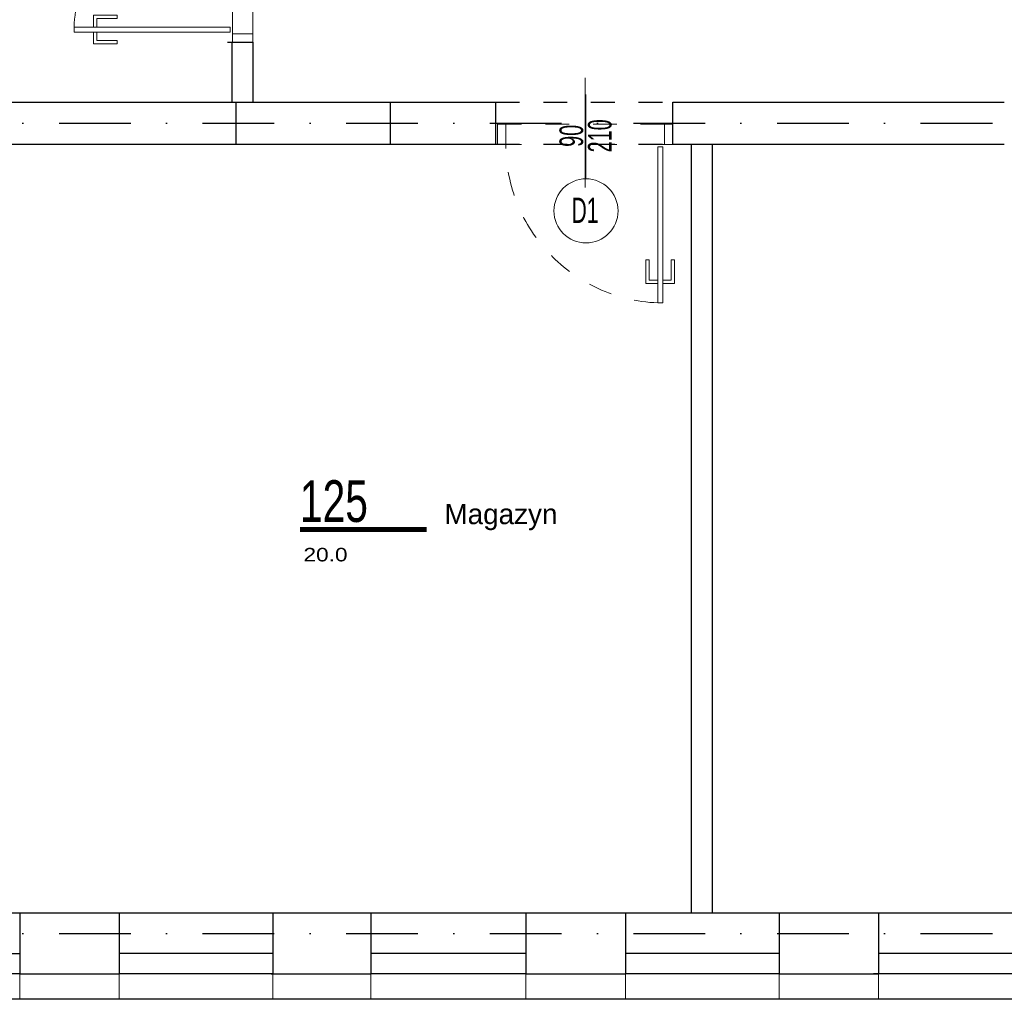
# Model space of a CAD drawing. Header units: millimetres. Extents: x 14495 to 271441, y -21035 to 2232.
# Tile 131 of 227: x 82845 to 83429, y 276 to 856. Entities that reach past the tile are written whole.
import ezdxf
from ezdxf.enums import TextEntityAlignment as Align

# ---------------------------------------------------------------- set-up
doc = ezdxf.new("R2010")
doc.units = ezdxf.units.MM
doc.linetypes.add('DASHDOT', pattern=[1, 0.5, -0.25, 0, -0.25])
doc.linetypes.add('DASHED', pattern=[28.222222, 14.111111, -14.111111])
for name, color, linetype in [('_1_cienkie', 251, 'Continuous'), ('a-cienka', 8, 'Continuous'), ('A-POW-NR', 1, 'Continuous'), ('A_OSIE', 252, 'DASHDOT'), ('A_PROJEKTOWANE', 3, 'Continuous'), ('A_SC_DZIAlOWE', 4, 'Continuous')]:
    doc.layers.add(name, color=color, linetype=linetype)
doc.layers.add('A-POW', color=2, linetype='Continuous', plot=False)
for name, color, linetype, lineweight in [('A_L_CIENKA', 251, 'Continuous', 5), ('A_Stolarka_drzwi', 1, 'Continuous', 9), ('M_drzwi', 1, 'Continuous', 5)]:
    doc.layers.add(name, color=color, linetype=linetype, lineweight=lineweight)
doc.styles.add('arial-tab', font='arial.ttf')
doc.styles.add('ARIAL1_2', font='arial.ttf', dxfattribs={"width": 1.2})
doc.styles.add('arialce', font='ARIALN.TTF')
doc.styles.add('ROMANS', font='romans', dxfattribs={"width": 0.6})
doc.styles.add('switz721ltexbt', font='swissel.ttf')

# ---------------------------------------------------------------- blocks, each defined once
blk = doc.blocks.new('DRZWI Z OSCIEZNICA NIEOKALAJACA 90')
at = {"linetype": 'DASHED'}
for p, q in [((-12, 5), (-12, 99)), ((0, 5), (0, 99))]:
    blk.add_line(p, q, dxfattribs=at)
at = {"ltscale": 0.05}
blk.add_line((-39.5, 52), (25.59, 52), dxfattribs=at)
for points in [[(-12, 99), (-12, 104), (0, 104), (0, 99)], [(93.91, 9.01), (1.43, 9.01), (1.43, 6.01), (93.91, 6.01)], [(-12, 0), (-12, 5), (0, 5), (0, 0)]]:
    blk.add_lwpolyline(points, close=True)
for points in [[(82.48, 9.01), (82.48, 16.01), (68.48, 16.01), (68.48, 14.01), (80.48, 14.01), (80.48, 9.01)], [(82.48, 6.01), (82.48, -0.99), (68.48, -0.99), (68.48, 1.01), (80.48, 1.01), (80.48, 6.01)]]:
    blk.add_lwpolyline(points)
at = {"linetype": 'DASHED'}
blk.add_arc((0, 5), 94, 2.44751, 90, dxfattribs=at)
blk = doc.blocks.new('SSCVCFDSS')
blk.add_line((0, 50.02), (0, 0))
blk.add_circle((0, -19), 19)
at = {"style": 'ROMANS', "text_generation_flag": 4, "width": 0.6}
blk.add_attdef('FD1-8', text='', height=13, rotation=270, dxfattribs=at).set_placement((6.15, 55.19), align=Align.RIGHT)
for tag, p in [('90', (-8.71, 25.47)), ('200', (8.16, 25.47))]:
    blk.add_attdef(tag, text='', height=13, rotation=270, dxfattribs=at).set_placement(p, align=Align.MIDDLE)
blk.add_attdef('AL6C', text='', height=13, dxfattribs=at).set_placement((-0.56, -18.64), align=Align.MIDDLE)
blk = doc.blocks.new('POW')
at = {"const_width": 5}
blk.add_lwpolyline([(125.32, 0), (0, 0)], dxfattribs=at)
at = {"style": 'switz721ltexbt'}
blk.add_attdef('001', (-1.78, 12.35), '', height=41.18, dxfattribs=at)

msp = doc.modelspace()

# ---------------------------------------------------------------- linework, layer by layer
at = {"layer": '_1_cienkie', "linetype": 'DASHED'}
for p, q in [((83127.39, 807.24), (83232.39, 807.24)), ((83127.39, 782.24), (83232.39, 782.24))]:
    msp.add_line(p, q, dxfattribs=at)
at = {"layer": '_1_cienkie', "lineweight": 0}
for p, q in [((82845.29, 290.74), (82845.29, 275.68)), ((82904.29, 290.74), (82904.29, 275.68)), ((82995.29, 290.74), (82995.29, 275.68)), ((83053.29, 290.74), (83053.29, 275.68)), ((83145.22, 290.74), (83145.22, 275.68)), ((83204.29, 290.74), (83204.29, 275.68)), ((83295.29, 290.74), (83295.29, 275.68)), ((83354.29, 290.74), (83354.29, 275.68))]:
    msp.add_line(p, q, dxfattribs=at)
at = {"layer": '_1_cienkie'}
msp.add_line((84901.29, 275.74), (82737.29, 275.74), dxfattribs=at)
at = {"layer": 'a-cienka'}
for p, q in [((82973.29, 807.24), (82973.29, 782.24)), ((83064.79, 807.24), (83064.79, 782.24)), ((82845.29, 326.74), (82845.29, 290.74)), ((82904.29, 326.74), (82904.29, 290.74)), ((82995.29, 326.74), (82995.29, 290.74)), ((83053.29, 326.74), (83053.29, 290.74)), ((83053.29, 326.74), (83053.29, 290.74)), ((83145.22, 326.74), (83145.22, 290.74)), ((83204.29, 326.74), (83204.29, 290.74)), ((83295.29, 326.74), (83295.29, 290.74)), ((83354.29, 326.74), (83354.29, 290.74)), ((82845.29, 302.68), (82769.29, 302.68))]:
    msp.add_line(p, q, dxfattribs=at)
for points in [[(82995.29, 302.74), (82904.29, 302.74)], [(83145.22, 302.74), (83053.29, 302.74)], [(83295.37, 302.74), (83204.29, 302.74)], [(83445.37, 302.74), (83354.29, 302.74)]]:
    msp.add_lwpolyline(points, dxfattribs=at)
at = {"layer": 'A_L_CIENKA'}
msp.add_line((84901.29, 275.68), (82412.29, 275.68), dxfattribs=at)
at = {"layer": 'A_OSIE', "ltscale": 85}
for p, q in [((82272.89, 794.74), (86478.26, 794.74)), ((82272.89, 314.74), (86478.26, 314.74))]:
    msp.add_line(p, q, dxfattribs=at)
at = {"layer": 'A_PROJEKTOWANE'}
for p, q in [((82805.29, 807.24), (83127.39, 807.24)), ((83127.39, 782.24), (83127.39, 807.24)), ((83127.39, 782.24), (83127.39, 807.24)), ((83232.39, 782.24), (83232.39, 807.24)), ((83232.39, 807.24), (83405.79, 807.24)), ((83405.79, 807.24), (83428.78, 807.24)), ((82805.29, 782.24), (83127.39, 782.24)), ((83232.39, 782.24), (83405.79, 782.24)), ((83405.79, 782.24), (83428.78, 782.24)), ((82845.29, 326.68), (82805.29, 326.68)), ((82904.29, 326.74), (82845.29, 326.74)), ((83053.29, 326.74), (82995.29, 326.74)), ((83204.29, 326.74), (83145.22, 326.74)), ((83204.29, 326.74), (83204.29, 290.74)), ((83354.29, 326.74), (83295.29, 326.74)), ((83354.29, 326.74), (83354.29, 290.74)), ((82845.29, 290.68), (82775.79, 290.68)), ((82845.37, 290.74), (82904.29, 290.74)), ((82994.37, 290.74), (83053.29, 290.74)), ((83145.37, 290.74), (83204.29, 290.74)), ((83295.37, 290.74), (83354.29, 290.74))]:
    msp.add_line(p, q, dxfattribs=at)
for points in [[(82995.29, 326.74), (82904.29, 326.74)], [(83145.22, 326.74), (83053.29, 326.74)], [(83295.37, 326.74), (83204.29, 326.74)], [(83445.37, 326.74), (83354.29, 326.74)], [(82995.29, 290.74), (82904.29, 290.74)], [(83145.22, 290.74), (83053.29, 290.74)], [(83295.37, 290.74), (83204.29, 290.74)], [(83445.37, 290.74), (83351.29, 290.74)], [(83445.37, 290.74), (83351.29, 290.74)]]:
    msp.add_lwpolyline(points, dxfattribs=at)
at = {"layer": 'A_SC_DZIAlOWE'}
for p, q in [((82968.45, 842.71), (82983.45, 842.71)), ((82970.95, 842.71), (82970.95, 807.24)), ((82983.45, 842.71), (82983.45, 807.24)), ((83243.37, 326.74), (83243.37, 782.24)), ((83255.87, 326.74), (83255.87, 782.24))]:
    msp.add_line(p, q, dxfattribs=at)

# ---------------------------------------------------------------- block references
at = {"layer": 'A-POW-NR'}
ref = msp.add_blockref('POW', (83011.35, 553.98), dxfattribs=dict(at, xscale=0.6, yscale=0.6, zscale=0.6))
ref.add_attrib('88,88', '20.0', dxfattribs={"layer": 'A-POW', "height": 8, "style": 'ARIAL1_2', "width": 1.2}).set_placement((83039.57, 535.13), align=Align.RIGHT)
ref.add_attrib('POKOJ', 'Magazyn', (83097.03, 557.19), dxfattribs={"layer": 'A-POW', "height": 12, "style": 'arialce', "width": 1.2})
ref.add_attrib('001', '125', (83011.35, 558.5), dxfattribs={"layer": '0', "height": 24.71, "style": 'switz721ltexbt', "width": 0.7})
at = {"layer": 'A_Stolarka_drzwi', "xscale": -1}
msp.add_blockref('DRZWI Z OSCIEZNICA NIEOKALAJACA 90', (82971.45, 842.71), dxfattribs=at)
at = {"layer": 'A_Stolarka_drzwi', "xscale": -1, "rotation": 90.00000000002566}
msp.add_blockref('DRZWI Z OSCIEZNICA NIEOKALAJACA 90', (83232.39, 782.2), dxfattribs=at)
at = {"layer": 'M_drzwi'}
ref = msp.add_blockref('SSCVCFDSS', (83180.87, 761.79), dxfattribs=at)
ref.add_attrib('90', '90', dxfattribs={"layer": '0', "height": 14, "rotation": 270, "style": 'arial-tab', "text_generation_flag": 6, "width": 0.6}).set_placement((83172.16, 787.26), align=Align.MIDDLE)
ref.add_attrib('200', '210', dxfattribs={"layer": '0', "height": 14, "rotation": 270, "style": 'arial-tab', "text_generation_flag": 6, "width": 0.6}).set_placement((83189.02, 787.26), align=Align.MIDDLE)
ref.add_attrib('AL6C', 'D1', dxfattribs={"layer": '0', "height": 15, "style": 'arial-tab', "width": 0.6}).set_placement((83180.31, 743.15), align=Align.MIDDLE)

doc.saveas('drawing.dxf')
